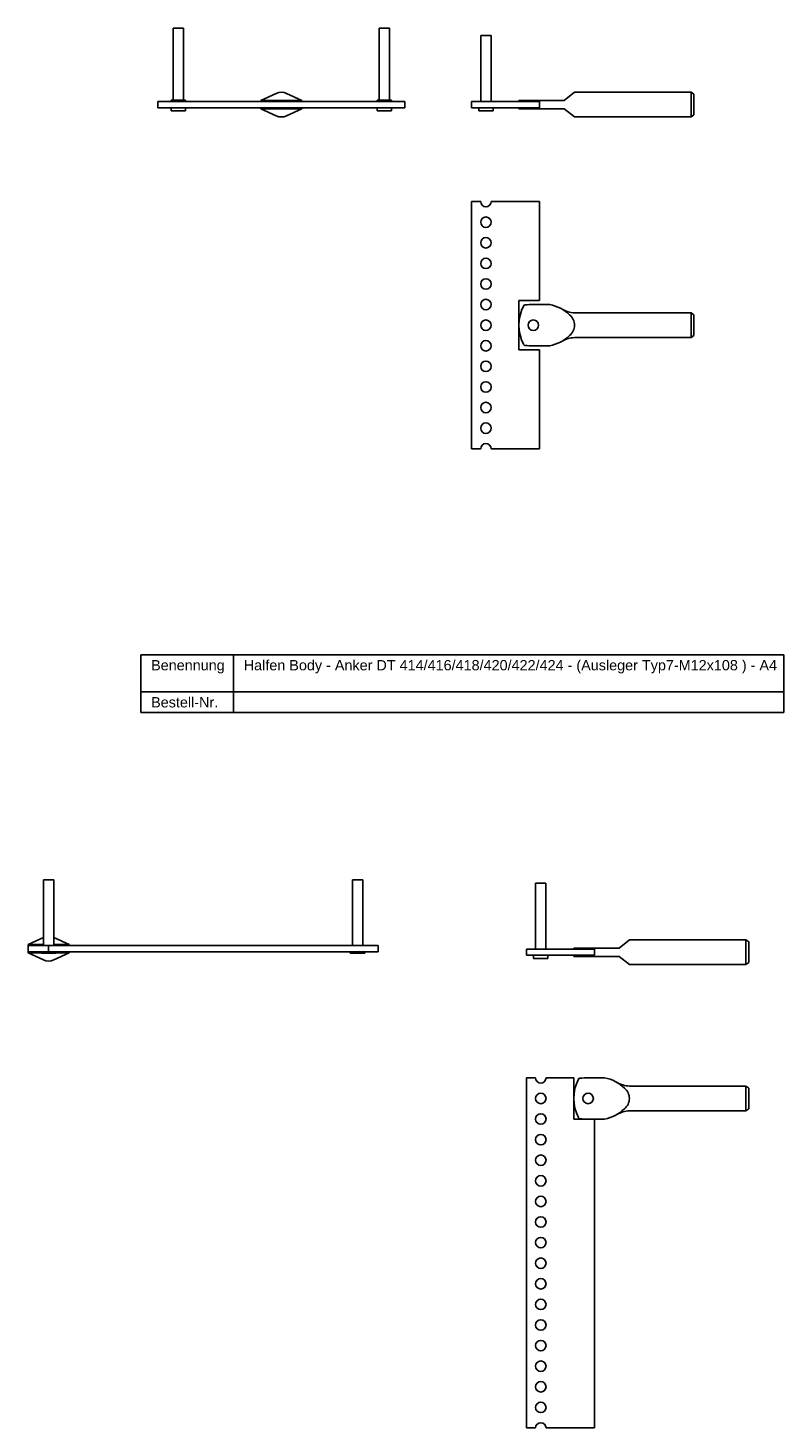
# Model space of a CAD drawing. Header units: millimetres. Extents: x 2245 to 3626, y -1202 to 170.
# Tile 3 of 4: x 3221 to 3588, y -1202 to -522. Entities that reach past the tile are written whole.
import ezdxf

# ---------------------------------------------------------------- set-up
doc = ezdxf.new("R2010")
doc.units = ezdxf.units.MM
doc.header["$LTSCALE"] = 10
doc.layers.add('HALFEN', color=2, linetype='Continuous')
doc.styles.add('ARIAL50', font='ARIAL.TTF', dxfattribs={"height": 5})

msp = doc.modelspace()

# ---------------------------------------------------------------- linework, layer by layer
at = {"layer": 'HALFEN'}
for p, q in [((3291.45, -556.95), (3291.45, -521.95)), ((3291.45, -521.95), (3296.45, -521.95)), ((3296.45, -521.95), (3296.45, -556.95)), ((3396.45, -521.95), (3391.45, -521.95)), ((3391.45, -521.95), (3391.45, -556.95)), ((3396.45, -556.95), (3396.45, -521.95)), ((3440.77, -525.65), (3440.77, -557.65)), ((3445.77, -525.65), (3440.77, -525.65)), ((3445.77, -557.65), (3445.77, -525.65)), ((3290.45, -557.65), (3290.45, -556.95)), ((3290.45, -556.95), (3297.45, -556.95)), ((3297.45, -556.95), (3297.45, -557.65)), ((3333.95, -557.15), (3341.44, -553.7)), ((3333.95, -557.65), (3333.95, -557.15)), ((3353.95, -557.15), (3333.95, -557.15)), ((3353.95, -557.15), (3346.46, -553.7)), ((3353.95, -557.65), (3353.95, -557.15)), ((3397.45, -556.95), (3390.45, -556.95)), ((3390.45, -556.95), (3390.45, -557.65)), ((3397.45, -557.65), (3397.45, -556.95)), ((3459.27, -557.15), (3481.27, -557.15)), ((3459.27, -557.15), (3459.27, -557.65)), ((3486.27, -553.15), (3481.27, -557.15)), ((3486.27, -553.15), (3542.87, -553.15)), ((3542.87, -553.15), (3542.87, -565.15)), ((3542.87, -553.15), (3544.27, -554.15)), ((3544.27, -554.15), (3544.27, -564.15)), ((3283.95, -560.65), (3283.95, -557.65)), ((3283.95, -557.65), (3403.95, -557.65)), ((3283.95, -560.65), (3403.95, -560.65)), ((3290.45, -560.65), (3290.45, -562.15)), ((3297.45, -562.15), (3290.45, -562.15)), ((3297.45, -562.15), (3297.45, -560.65)), ((3333.95, -561.15), (3333.95, -560.65)), ((3353.95, -561.15), (3333.95, -561.15)), ((3333.95, -561.15), (3341.44, -564.6)), ((3353.95, -561.15), (3346.46, -564.6)), ((3353.95, -561.15), (3353.95, -560.65)), ((3390.45, -560.65), (3390.45, -562.15)), ((3397.45, -562.15), (3390.45, -562.15)), ((3397.45, -562.15), (3397.45, -560.65)), ((3403.95, -560.65), (3403.95, -557.65)), ((3469.27, -557.65), (3436.27, -557.65)), ((3436.27, -557.65), (3436.27, -560.65)), ((3436.27, -560.65), (3469.27, -560.65)), ((3439.77, -560.65), (3439.77, -562.15)), ((3446.77, -562.15), (3439.77, -562.15)), ((3446.77, -562.15), (3446.77, -560.65)), ((3459.27, -560.65), (3459.27, -561.15)), ((3459.27, -561.15), (3481.27, -561.15)), ((3469.27, -557.65), (3469.27, -560.65)), ((3486.27, -565.15), (3481.27, -561.15)), ((3544.27, -564.15), (3542.87, -565.15)), ((3486.27, -565.15), (3542.87, -565.15)), ((3440.72, -606.23), (3436.27, -606.23)), ((3436.27, -606.23), (3436.27, -726.23)), ((3469.27, -606.23), (3445.82, -606.23)), ((3469.27, -654.23), (3469.27, -606.23)), ((3459.27, -654.23), (3459.27, -678.23)), ((3459.27, -654.23), (3469.27, -654.23)), ((3459.27, -676.23), (3459.27, -656.23)), ((3466.27, -656.23), (3474.27, -656.23)), ((3486.28, -660.23), (3542.87, -660.23)), ((3542.87, -660.23), (3542.87, -672.23)), ((3542.87, -660.23), (3544.27, -661.23)), ((3544.27, -661.23), (3544.27, -671.23)), ((3486.28, -672.23), (3542.87, -672.23)), ((3544.27, -671.23), (3542.87, -672.23)), ((3459.27, -678.23), (3469.27, -678.23)), ((3466.27, -676.23), (3474.27, -676.23)), ((3469.27, -726.23), (3469.27, -678.23)), ((3436.27, -726.23), (3440.72, -726.23)), ((3445.82, -726.23), (3469.27, -726.23)), ((3275.71, -826.31), (3588, -826.31)), ((3275.71, -854.31), (3275.71, -826.31)), ((3320.67, -854.31), (3320.67, -826.31)), ((3588, -854.31), (3588, -826.31)), ((3275.71, -844.31), (3588, -844.31)), ((3275.71, -854.31), (3588, -854.31)), ((3228.43, -967.44), (3228.43, -935.44)), ((3228.43, -935.44), (3233.43, -935.44)), ((3233.43, -935.44), (3233.43, -967.44)), ((3383.43, -935.44), (3378.43, -935.44)), ((3378.43, -935.44), (3378.43, -967.44)), ((3383.43, -967.44), (3383.43, -935.44)), ((3467.41, -937.16), (3467.41, -969.16)), ((3472.41, -937.16), (3467.41, -937.16)), ((3472.41, -969.16), (3472.41, -937.16)), ((3220.93, -966.94), (3228.42, -963.49)), ((3240.93, -966.94), (3233.44, -963.49)), ((3512.91, -964.66), (3507.91, -968.66)), ((3512.91, -964.66), (3569.51, -964.66)), ((3569.51, -964.66), (3569.51, -976.66)), ((3569.51, -964.66), (3570.91, -965.66)), ((3228.43, -966.94), (3220.93, -966.94)), ((3220.93, -966.94), (3220.93, -967.44)), ((3390.93, -967.44), (3220.93, -967.44)), ((3220.93, -967.44), (3220.93, -970.44)), ((3390.93, -970.44), (3220.93, -970.44)), ((3220.93, -970.44), (3220.93, -970.94)), ((3227.43, -970.94), (3220.93, -970.94)), ((3220.93, -970.94), (3228.42, -974.39)), ((3227.43, -970.44), (3227.43, -971.14)), ((3227.43, -971.14), (3234.43, -971.14)), ((3230.93, -970.44), (3230.93, -967.44)), ((3240.93, -966.94), (3233.43, -966.94)), ((3240.93, -970.94), (3233.44, -974.39)), ((3234.43, -971.14), (3234.43, -970.44)), ((3240.93, -970.94), (3234.43, -970.94)), ((3240.93, -966.94), (3240.93, -967.44)), ((3240.93, -970.44), (3240.93, -970.94)), ((3377.43, -971.14), (3377.43, -970.44)), ((3384.43, -971.14), (3377.43, -971.14)), ((3384.43, -970.44), (3384.43, -971.14)), ((3390.93, -967.44), (3390.93, -970.44)), ((3495.91, -969.16), (3462.91, -969.16)), ((3462.91, -969.16), (3462.91, -972.16)), ((3485.91, -968.66), (3507.91, -968.66)), ((3485.91, -968.66), (3485.91, -969.16)), ((3495.91, -969.16), (3495.91, -972.16)), ((3570.91, -965.66), (3570.91, -975.66)), ((3462.91, -972.16), (3495.91, -972.16)), ((3466.41, -972.16), (3466.41, -973.66)), ((3473.41, -973.66), (3466.41, -973.66)), ((3473.41, -973.66), (3473.41, -972.16)), ((3485.91, -972.16), (3485.91, -972.66)), ((3485.91, -972.66), (3507.91, -972.66)), ((3512.91, -976.66), (3507.91, -972.66)), ((3512.91, -976.66), (3569.51, -976.66)), ((3570.91, -975.66), (3569.51, -976.66)), ((3467.36, -1031.65), (3462.91, -1031.65)), ((3462.91, -1031.65), (3462.91, -1201.65)), ((3485.91, -1031.65), (3472.46, -1031.65)), ((3485.91, -1031.65), (3485.91, -1051.65)), ((3492.91, -1031.65), (3500.91, -1031.65)), ((3512.92, -1035.65), (3569.51, -1035.65)), ((3569.51, -1035.65), (3569.51, -1047.65)), ((3569.51, -1035.65), (3570.91, -1036.65)), ((3570.91, -1036.65), (3570.91, -1046.65)), ((3570.91, -1046.65), (3569.51, -1047.65)), ((3485.91, -1051.65), (3495.91, -1051.65)), ((3492.91, -1051.65), (3500.91, -1051.65)), ((3495.91, -1201.65), (3495.91, -1051.65)), ((3512.92, -1047.65), (3569.51, -1047.65)), ((3462.91, -1201.65), (3467.36, -1201.65)), ((3472.46, -1201.65), (3495.91, -1201.65))]:
    msp.add_line(p, q, dxfattribs=at)
for centre in [(3443.27, -616.23), (3443.27, -626.23), (3443.27, -636.23), (3443.27, -646.23), (3443.27, -656.23), (3443.27, -666.23), (3443.27, -676.23), (3443.27, -686.23), (3443.27, -696.23), (3443.27, -706.23), (3443.27, -716.23), (3469.91, -1041.65), (3469.91, -1051.65), (3469.91, -1061.65), (3469.91, -1071.65), (3469.91, -1081.65), (3469.91, -1091.65), (3469.91, -1101.65), (3469.91, -1111.65), (3469.91, -1121.65), (3469.91, -1131.65), (3469.91, -1141.65), (3469.91, -1151.65), (3469.91, -1161.65), (3469.91, -1171.65), (3469.91, -1181.65), (3469.91, -1191.65)]:
    msp.add_circle(centre, 2.55, dxfattribs=at)
for centre, radius, start, end in [((3293.95, -559.15), 6, 114.62432, 114.72996), ((3293.95, -559.15), 6, 65.27004, 65.37568), ((3343.95, -559.15), 6, 65.27004, 114.72996), ((3393.95, -559.15), 6, 114.62432, 114.72996), ((3393.95, -559.15), 6, 65.27004, 65.37568), ((3343.95, -559.15), 6, 245.27004, 294.72996), ((3443.27, -606.23), 2.55, 180, 0), ((3479.83, -666.23), 20.55, 153.10667, 206.89333), ((3462.39, -657.39), 1, 95.71948, 153.10667), ((3465.61, -689.61), 33.38, 88.87071, 95.71948), ((3470.81, -674.62), 18.71, 45.68888, 79.34138), ((3486.98, -646.68), 13.57, 240.09537, 267.05052), ((3466.27, -666.23), 2.55, 90, 270), ((3466.27, -666.23), 2.55, 270, 90), ((3479.85, -666.23), 6.43, 308.92503, 51.07497), ((3470.81, -657.84), 18.71, 280.65862, 314.31112), ((3486.98, -685.79), 13.57, 92.94948, 119.90463), ((3462.39, -675.08), 1, 206.89333, 264.28052), ((3465.61, -642.86), 33.38, 264.28052, 271.12929), ((3443.27, -726.23), 2.55, 0, 180), ((3230.93, -968.94), 6, 114.62432, 114.72996), ((3230.93, -968.94), 6, 65.27004, 65.37568), ((3230.93, -968.94), 6, 245.27004, 294.72996), ((3469.91, -1031.65), 2.55, 180, 0), ((3506.47, -1041.65), 20.55, 153.10667, 206.89333), ((3489.03, -1032.81), 1, 95.71948, 153.10667), ((3492.25, -1065.03), 33.38, 88.87071, 95.71948), ((3497.45, -1050.04), 18.71, 45.68888, 79.34138), ((3492.91, -1041.65), 2.55, 90, 270), ((3492.91, -1041.65), 2.55, 270, 90), ((3513.62, -1022.1), 13.57, 240.09537, 267.05052), ((3506.49, -1041.65), 6.43, 308.92503, 51.07497), ((3497.45, -1033.26), 18.71, 280.65862, 314.31112), ((3489.03, -1050.5), 1, 206.89333, 264.28052), ((3492.25, -1018.28), 33.38, 264.28052, 271.12929), ((3513.62, -1061.21), 13.57, 92.94948, 119.90463), ((3469.91, -1201.65), 2.55, 0, 180)]:
    msp.add_arc(centre, radius, start, end, dxfattribs=at)

# ---------------------------------------------------------------- texts
at = {"layer": 'HALFEN', "style": 'ARIAL50'}
for s, p in [('Benennung', (3280.71, -833.81)), ('Halfen Body - Anker DT 414/416/418/420/422/424 - (Ausleger Typ7-M12x108 ) - A4', (3325.67, -833.81)), ('Bestell-Nr.', (3280.71, -851.81))]:
    msp.add_text(s, height=5, dxfattribs=at).set_placement(p)

doc.saveas('drawing.dxf')
